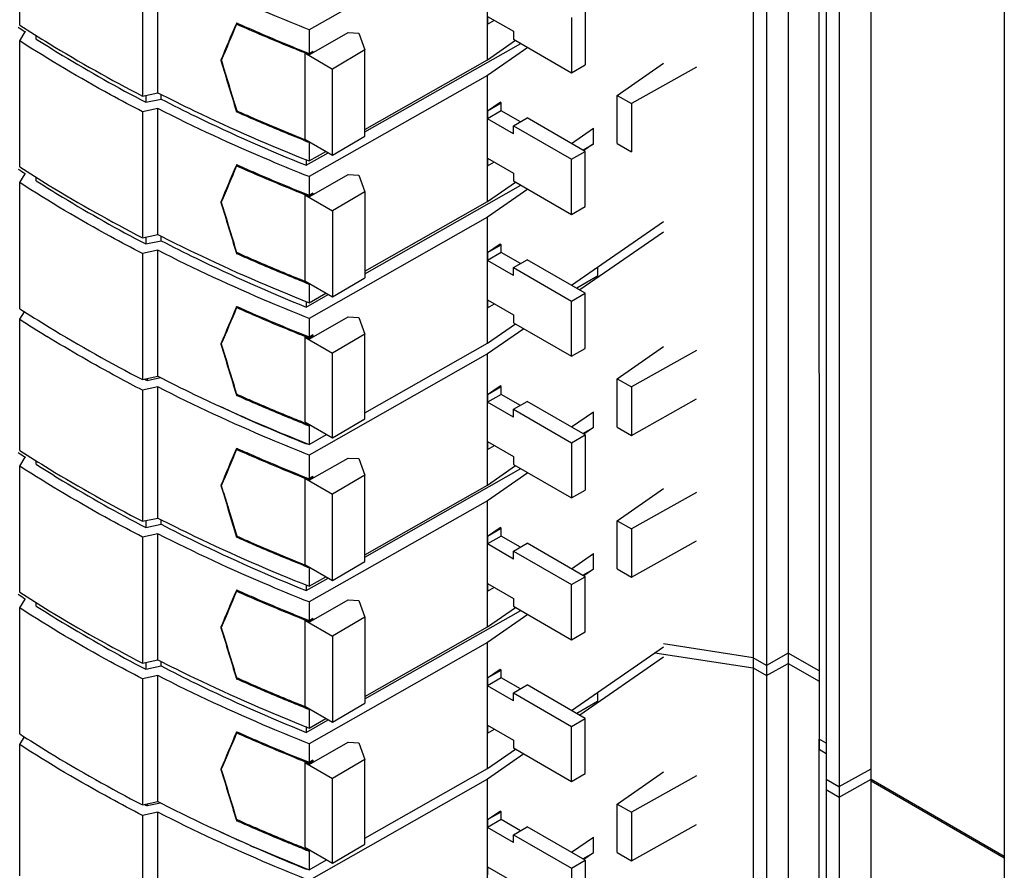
# Model space of a CAD drawing. Header units: millimetres. Extents: x 121 to 402, y 56 to 674.
# Tile 10 of 12: x 198 to 300, y 400 to 488. Entities that reach past the tile are written whole.
import ezdxf

# ---------------------------------------------------------------- set-up
doc = ezdxf.new("R2010")
doc.units = ezdxf.units.MM
doc.header["$LTSCALE"] = 47.495119
doc.layers.get('0').update_dxf_attribs({"linetype": 'CONTINUOUS'})

msp = doc.modelspace()

# ---------------------------------------------------------------- linework, layer by layer
at = {"color": 7, "linetype": 'Continuous'}
for p, q in [((277.87, 554.5), (277.87, 421.17)), ((274.23, 554.03), (274.23, 288.42)), ((275.61, 553.24), (275.61, 419.9)), ((281.05, 545.6), (281.06, 412.27)), ((281.81, 541.41), (281.81, 408.08)), ((286.45, 409.15), (286.45, 541.26)), ((283.14, 540.65), (283.14, 407.31)), ((300.27, 528.94), (300.27, 396.83)), ((198.17, 487.34), (198.17, 500.93)), ((246.67, 497.34), (228.19, 486.86)), ((246.67, 483.75), (246.67, 497.34)), ((210.9, 493.58), (210.9, 479.99)), ((212.5, 480.33), (212.5, 493.92)), ((246.69, 488.25), (246.69, 487.44)), ((246.69, 488.25), (249.39, 486.7)), ((255.4, 488.13), (255.4, 482.41)), ((256.81, 488.94), (256.81, 483.23)), ((220.66, 487.58), (220.61, 487.45)), ((220.66, 487.58), (220.8, 487.51)), ((220.66, 487.58), (220.8, 487.51)), ((220.8, 487.51), (220.66, 487.43)), ((246.69, 487.43), (247.4, 487.84)), ((198.17, 485.7), (198.75, 486.63)), ((199.89, 485.9), (199.89, 486.27)), ((228.19, 486.86), (228.19, 484.4)), ((228.19, 484.26), (232.23, 486.56)), ((232.23, 486.56), (233.33, 486.5)), ((233.33, 486.5), (233.95, 484.77)), ((249.39, 486.7), (249.39, 485.88)), ((198.17, 472.64), (198.17, 485.7)), ((233.95, 476.26), (250.14, 485.45)), ((246.67, 483.75), (249.59, 485.77)), ((250.87, 485.02), (246.67, 482.11)), ((249.39, 485.88), (255.4, 482.41)), ((227.72, 484.45), (227.72, 475.51)), ((227.72, 484.45), (230.59, 482.79)), ((227.72, 484.45), (228.03, 484.33)), ((228.03, 484.33), (228.19, 484.26)), ((228.19, 484.28), (228.15, 484.3)), ((228.19, 484.28), (228.15, 484.3)), ((228.58, 484.62), (228.19, 484.4)), ((228.19, 484.28), (228.58, 484.5)), ((228.19, 484.28), (228.19, 484.26)), ((228.47, 484.56), (228.58, 484.5)), ((228.58, 484.62), (228.58, 484.5)), ((233.95, 484.77), (230.59, 482.79)), ((233.95, 475.83), (233.95, 484.77)), ((219.11, 483.74), (219.03, 483.7)), ((219.03, 483.7), (219.04, 483.66)), ((233.95, 476.53), (246.67, 483.75)), ((255.4, 482.41), (256.81, 483.23)), ((260.13, 480.06), (264.94, 483.38)), ((246.67, 482.11), (228.19, 471.63)), ((230.59, 473.85), (230.59, 482.79)), ((246.67, 469.05), (246.67, 482.11)), ((268.37, 482.97), (261.61, 479.2)), ((210.9, 479.99), (212.5, 480.33)), ((211.23, 480.06), (211.23, 479.35)), ((212.83, 479.68), (212.83, 480.16)), ((260.13, 475.05), (260.13, 480.06)), ((260.13, 480.06), (261.61, 479.2)), ((211.23, 479.35), (212.83, 479.68)), ((246.69, 478.45), (247.98, 479.35)), ((246.69, 478.45), (248.11, 479.27)), ((248.11, 479.27), (247.98, 479.35)), ((248.11, 478.45), (248.11, 479.27)), ((261.61, 479.2), (261.61, 474.2)), ((212.5, 478.69), (210.9, 478.36)), ((210.9, 478.36), (210.9, 465.29)), ((212.5, 465.63), (212.5, 478.69)), ((220.63, 478.45), (220.66, 478.34)), ((220.79, 478.41), (220.66, 478.34)), ((248.11, 478.45), (246.69, 477.64)), ((246.69, 478.45), (246.69, 477.64)), ((250.09, 477.31), (248.11, 478.45)), ((246.69, 473.56), (246.69, 477.64)), ((249.39, 476.08), (246.69, 477.64)), ((249.39, 476.9), (250.8, 477.72)), ((249.39, 476.08), (249.39, 476.9)), ((249.39, 476.9), (255.4, 473.43)), ((256.81, 474.25), (250.8, 477.72)), ((230.59, 473.85), (233.95, 475.83)), ((255.38, 475.07), (257.66, 476.65)), ((257.66, 475.02), (257.66, 476.65)), ((227.71, 475.5), (227.81, 475.45)), ((227.71, 475.49), (227.81, 475.45)), ((227.72, 475.51), (230.59, 473.85)), ((228.19, 475.19), (228.15, 475.2)), ((228.19, 475.19), (228.15, 475.2)), ((228.19, 475.19), (228.23, 475.21)), ((228.19, 475.19), (228.19, 473.26)), ((256.55, 474.39), (257.66, 475.02)), ((257.66, 475.02), (256.66, 474.33)), ((260.13, 475.05), (261.61, 474.2)), ((227.86, 472.81), (230.15, 474.11)), ((228.19, 473.26), (229.92, 474.24)), ((255.4, 473.43), (256.81, 474.25)), ((256.81, 468.53), (256.81, 474.25)), ((220.66, 472.88), (220.61, 472.76)), ((220.66, 472.88), (220.8, 472.82)), ((220.66, 472.88), (220.8, 472.82)), ((220.8, 472.82), (220.66, 472.74)), ((227.86, 473.4), (227.86, 472.81)), ((246.69, 473.56), (246.69, 472.74)), ((246.69, 473.56), (249.39, 472)), ((246.69, 472.74), (247.4, 473.15)), ((255.4, 467.71), (255.4, 473.43)), ((198.17, 471.01), (198.75, 471.93)), ((228.19, 469.55), (232.23, 471.84)), ((232.23, 471.84), (233.33, 471.78)), ((233.33, 471.78), (233.95, 470.05)), ((249.39, 472), (249.39, 471.18)), ((198.17, 457.94), (198.17, 471.01)), ((199.89, 471.2), (199.89, 471.57)), ((228.19, 471.63), (228.19, 469.7)), ((233.95, 461.57), (250.14, 470.75)), ((246.67, 469.05), (249.59, 471.07)), ((249.39, 471.18), (255.4, 467.71)), ((227.72, 469.73), (227.72, 460.83)), ((227.72, 469.73), (230.59, 468.08)), ((227.72, 469.73), (228.03, 469.61)), ((228.58, 469.93), (228.19, 469.7)), ((228.19, 469.58), (228.58, 469.8)), ((228.47, 469.86), (228.58, 469.8)), ((228.58, 469.93), (228.58, 469.8)), ((233.95, 470.05), (230.59, 468.08)), ((233.95, 470.05), (233.95, 461.15)), ((250.87, 470.33), (246.67, 467.42)), ((219.11, 469.05), (219.03, 469)), ((219.03, 469), (219.04, 468.96)), ((228.03, 469.61), (228.19, 469.55)), ((228.19, 469.58), (228.15, 469.6)), ((228.19, 469.58), (228.15, 469.6)), ((228.19, 469.58), (228.19, 469.55)), ((233.95, 461.83), (246.67, 469.05)), ((230.59, 468.08), (230.59, 459.18)), ((255.4, 467.71), (256.81, 468.53)), ((246.67, 467.42), (228.19, 456.93)), ((246.67, 454.35), (246.67, 467.42)), ((255.38, 460.38), (264.94, 466.99)), ((210.9, 465.29), (212.5, 465.63)), ((264.94, 465.89), (256.24, 459.88)), ((211.23, 465.36), (211.23, 464.65)), ((211.23, 464.65), (212.83, 464.99)), ((212.83, 464.99), (212.83, 465.47)), ((246.69, 463.76), (247.98, 464.65)), ((248.11, 464.57), (247.98, 464.65)), ((212.5, 464), (210.9, 463.66)), ((210.9, 463.66), (210.9, 450.6)), ((212.5, 450.93), (212.5, 464)), ((220.62, 463.77), (220.66, 463.64)), ((220.8, 463.72), (220.66, 463.64)), ((246.69, 463.76), (248.11, 464.57)), ((248.11, 463.76), (246.69, 462.94)), ((246.69, 463.76), (246.69, 462.94)), ((248.11, 463.76), (248.11, 464.57)), ((250.09, 462.61), (248.11, 463.76)), ((246.69, 458.86), (246.69, 462.94)), ((249.39, 461.39), (246.69, 462.94)), ((249.39, 462.2), (250.8, 463.02)), ((256.81, 459.55), (250.8, 463.02)), ((249.39, 461.39), (249.39, 462.2)), ((249.39, 462.2), (255.4, 458.73)), ((257.81, 462.06), (258.07, 462.21)), ((258.07, 462.21), (258.07, 461.3)), ((227.7, 460.81), (227.89, 460.73)), ((227.7, 460.81), (227.89, 460.73)), ((227.72, 460.83), (230.59, 459.18)), ((228.19, 460.49), (228.24, 460.52)), ((230.59, 459.18), (233.95, 461.15)), ((258.07, 461.3), (255.93, 460.06)), ((228.19, 460.49), (228.15, 460.51)), ((228.19, 460.49), (228.15, 460.51)), ((228.19, 460.49), (228.19, 458.56)), ((228.19, 458.56), (229.93, 459.55)), ((255.4, 458.73), (256.81, 459.55)), ((256.81, 453.83), (256.81, 459.55)), ((227.86, 458.11), (230.16, 459.42)), ((227.86, 458.7), (227.86, 458.11)), ((246.69, 458.86), (246.69, 458.04)), ((246.69, 458.86), (249.39, 457.3)), ((255.4, 453.02), (255.4, 458.73)), ((198.17, 456.84), (198.67, 457.63)), ((220.66, 458.18), (220.61, 458.07)), ((220.66, 458.18), (220.8, 458.12)), ((220.66, 458.18), (220.79, 458.12)), ((220.8, 458.12), (220.66, 458.05)), ((246.69, 458.04), (247.4, 458.45)), ((198.17, 443.25), (198.17, 456.84)), ((228.19, 454.79), (232.23, 457.08)), ((228.19, 456.93), (228.19, 455.01)), ((232.23, 457.08), (233.33, 457.02)), ((233.33, 457.02), (233.95, 455.29)), ((249.39, 457.3), (249.39, 456.49)), ((249.39, 456.49), (255.4, 453.02)), ((246.67, 454.35), (249.59, 456.37)), ((250.46, 455.87), (246.67, 453.25)), ((227.72, 454.98), (227.72, 446.2)), ((227.72, 454.98), (230.59, 453.32)), ((227.72, 454.98), (228.03, 454.85)), ((228.03, 454.85), (228.19, 454.79)), ((228.19, 454.88), (228.15, 454.9)), ((228.19, 454.88), (228.15, 454.9)), ((228.58, 455.23), (228.19, 455.01)), ((228.58, 455.1), (228.19, 454.88)), ((228.19, 454.88), (228.19, 454.79)), ((228.47, 455.17), (228.58, 455.1)), ((228.58, 455.23), (228.58, 455.1)), ((233.95, 455.29), (230.59, 453.32)), ((233.95, 446.51), (233.95, 455.29)), ((219.11, 454.35), (219.03, 454.3)), ((219.03, 454.3), (219.04, 454.27)), ((233.95, 447.13), (246.67, 454.35)), ((255.4, 453.02), (256.81, 453.83)), ((260.13, 450.68), (264.94, 454.01)), ((268.37, 453.6), (261.61, 449.83)), ((246.67, 453.25), (228.19, 442.77)), ((230.59, 444.54), (230.59, 453.32)), ((246.67, 439.65), (246.67, 453.25)), ((210.9, 450.6), (212.5, 450.93)), ((211.38, 450.51), (212.76, 450.8)), ((211.39, 450.7), (211.38, 450.51)), ((260.13, 445.66), (260.13, 450.68)), ((260.13, 450.68), (261.61, 449.83)), ((212.5, 449.83), (210.9, 449.49)), ((210.9, 449.49), (210.9, 435.9)), ((212.5, 436.23), (212.5, 449.83)), ((246.69, 449.06), (247.98, 449.95)), ((246.69, 449.06), (248.11, 449.88)), ((248.11, 449.88), (247.98, 449.95)), ((248.11, 449.06), (248.11, 449.88)), ((261.61, 449.83), (261.61, 444.8)), ((220.62, 449.08), (220.66, 448.94)), ((220.8, 449.03), (220.66, 448.94)), ((248.11, 449.06), (246.69, 448.24)), ((246.69, 449.06), (246.69, 448.24)), ((250.09, 447.91), (248.11, 449.06)), ((249.39, 447.51), (250.8, 448.32)), ((256.81, 444.85), (250.8, 448.32)), ((261.61, 444.8), (268.37, 448.58)), ((246.69, 444.16), (246.69, 448.24)), ((249.39, 446.69), (246.69, 448.24)), ((249.39, 446.69), (249.39, 447.51)), ((249.39, 447.51), (255.4, 444.04)), ((255.38, 445.68), (257.66, 447.26)), ((257.66, 445.63), (257.66, 447.26)), ((230.59, 444.54), (233.95, 446.51)), ((227.72, 446.2), (230.59, 444.54)), ((228.19, 445.79), (228.15, 445.81)), ((228.19, 445.79), (228.15, 445.81)), ((228.19, 445.79), (228.31, 445.86)), ((228.19, 445.79), (228.19, 443.87)), ((256.55, 445), (257.66, 445.63)), ((257.66, 445.63), (256.66, 444.94)), ((260.13, 445.66), (261.61, 444.8)), ((228.19, 443.87), (229.99, 444.89)), ((255.4, 444.04), (256.81, 444.85)), ((256.81, 444.85), (256.81, 439.14)), ((220.66, 443.48), (220.61, 443.36)), ((220.66, 443.48), (220.8, 443.42)), ((220.66, 443.48), (220.8, 443.42)), ((220.8, 443.42), (220.66, 443.34)), ((227.86, 444), (227.86, 443.95)), ((227.86, 443.95), (227.92, 443.98)), ((246.69, 444.16), (246.69, 443.34)), ((246.69, 444.16), (249.39, 442.61)), ((246.69, 443.34), (247.4, 443.75)), ((255.4, 444.04), (255.4, 438.32)), ((198.17, 441.61), (198.75, 442.54)), ((199.89, 441.81), (199.89, 442.18)), ((228.19, 442.77), (228.19, 440.31)), ((228.19, 440.17), (232.23, 442.46)), ((232.23, 442.46), (233.33, 442.41)), ((233.33, 442.41), (233.95, 440.68)), ((249.39, 442.61), (249.39, 441.79)), ((198.17, 428.55), (198.17, 441.61)), ((233.95, 432.17), (250.14, 441.36)), ((246.67, 439.65), (249.59, 441.67)), ((249.39, 441.79), (255.4, 438.32)), ((227.72, 440.36), (227.72, 431.42)), ((227.72, 440.36), (230.59, 438.7)), ((227.72, 440.36), (228.03, 440.24)), ((228.03, 440.24), (228.19, 440.17)), ((228.19, 440.19), (228.15, 440.2)), ((228.19, 440.19), (228.15, 440.2)), ((228.58, 440.53), (228.19, 440.31)), ((228.19, 440.19), (228.58, 440.41)), ((228.19, 440.19), (228.19, 440.17)), ((228.47, 440.47), (228.58, 440.41)), ((228.58, 440.53), (228.58, 440.41)), ((233.95, 440.68), (230.59, 438.7)), ((233.95, 431.74), (233.95, 440.68)), ((250.87, 440.93), (246.67, 438.02)), ((219.11, 439.65), (219.03, 439.61)), ((219.03, 439.61), (219.25, 438.88)), ((219.29, 438.9), (219.08, 439.58)), ((233.95, 432.44), (246.67, 439.65)), ((255.4, 438.32), (256.81, 439.14)), ((260.13, 435.96), (264.94, 439.29)), ((230.59, 429.76), (230.59, 438.7)), ((268.37, 438.88), (261.61, 435.11)), ((246.67, 438.02), (228.19, 427.54)), ((246.67, 424.96), (246.67, 438.02)), ((210.9, 435.9), (212.5, 436.23)), ((212.83, 435.59), (212.83, 436.07)), ((211.23, 435.97), (211.23, 435.26)), ((211.23, 435.26), (212.83, 435.59)), ((246.69, 434.36), (247.98, 435.25)), ((246.69, 434.36), (248.11, 435.18)), ((248.11, 435.18), (247.98, 435.25)), ((248.11, 434.36), (248.11, 435.18)), ((260.13, 430.96), (260.13, 435.96)), ((260.13, 435.96), (261.61, 435.11)), ((261.61, 435.11), (261.61, 430.11)), ((212.5, 434.6), (210.9, 434.27)), ((210.9, 434.27), (210.9, 421.2)), ((212.5, 421.54), (212.5, 434.6)), ((220.63, 434.36), (220.66, 434.25)), ((220.79, 434.32), (220.66, 434.25)), ((248.11, 434.36), (246.69, 433.55)), ((246.69, 434.36), (246.69, 433.55)), ((250.09, 433.22), (248.11, 434.36)), ((246.69, 429.46), (246.69, 433.55)), ((249.39, 431.99), (246.69, 433.55)), ((249.39, 432.81), (250.8, 433.62)), ((256.81, 430.15), (250.8, 433.62)), ((261.61, 430.11), (268.37, 433.88)), ((249.39, 431.99), (249.39, 432.81)), ((249.39, 432.81), (255.4, 429.34)), ((255.38, 430.98), (257.66, 432.56)), ((257.66, 430.93), (257.66, 432.56)), ((227.71, 431.4), (227.81, 431.36)), ((227.71, 431.4), (227.81, 431.36)), ((227.72, 431.42), (230.59, 429.76)), ((228.19, 431.09), (228.15, 431.11)), ((228.19, 431.09), (228.15, 431.11)), ((228.19, 431.09), (228.23, 431.12)), ((228.19, 431.09), (228.19, 429.17)), ((230.59, 429.76), (233.95, 431.74)), ((256.55, 430.3), (257.66, 430.93)), ((257.66, 430.93), (256.66, 430.24)), ((260.13, 430.96), (261.61, 430.11)), ((227.86, 428.72), (230.15, 430.02)), ((228.19, 429.17), (229.92, 430.15)), ((255.4, 429.34), (256.81, 430.15)), ((256.81, 424.44), (256.81, 430.15)), ((227.86, 429.31), (227.86, 428.72)), ((246.69, 429.47), (246.69, 428.65)), ((246.69, 429.46), (249.39, 427.91)), ((246.69, 428.65), (247.4, 429.06)), ((255.4, 423.62), (255.4, 429.34)), ((198.17, 426.92), (198.75, 427.84)), ((220.66, 428.79), (220.61, 428.67)), ((220.66, 428.79), (220.8, 428.73)), ((220.66, 428.79), (220.8, 428.73)), ((220.8, 428.73), (220.66, 428.64)), ((249.39, 427.91), (249.39, 427.09)), ((198.17, 413.85), (198.17, 426.92)), ((199.89, 427.11), (199.89, 427.48)), ((228.19, 425.46), (232.23, 427.75)), ((228.19, 427.54), (228.19, 425.61)), ((232.23, 427.75), (233.33, 427.69)), ((233.33, 427.69), (233.95, 425.96)), ((246.67, 424.96), (249.59, 426.98)), ((249.39, 427.09), (255.4, 423.62)), ((228.58, 425.83), (228.19, 425.61)), ((228.58, 425.83), (228.58, 425.71)), ((233.95, 425.96), (230.59, 423.99)), ((233.95, 417.48), (250.14, 426.66)), ((233.95, 425.96), (233.95, 417.06)), ((250.87, 426.23), (246.67, 423.32)), ((219.11, 424.96), (219.03, 424.91)), ((219.03, 424.91), (219.04, 424.87)), ((227.72, 425.64), (227.72, 416.74)), ((227.72, 425.64), (230.59, 423.99)), ((227.72, 425.64), (228.03, 425.52)), ((228.03, 425.52), (228.19, 425.46)), ((228.19, 425.49), (228.15, 425.51)), ((228.19, 425.49), (228.15, 425.51)), ((228.19, 425.49), (228.58, 425.71)), ((228.19, 425.49), (228.19, 425.46)), ((228.47, 425.77), (228.58, 425.71)), ((233.95, 417.74), (246.67, 424.96)), ((230.59, 423.99), (230.59, 415.09)), ((255.4, 423.62), (256.81, 424.44)), ((246.67, 423.32), (228.19, 412.84)), ((246.67, 410.26), (246.67, 423.32)), ((255.38, 416.29), (264.94, 422.9)), ((274.23, 421.76), (264.94, 423.19)), ((264.94, 421.8), (256.24, 415.79)), ((264.03, 422.28), (274.23, 420.7)), ((275.61, 420.96), (274.23, 421.76)), ((277.87, 422.22), (275.61, 420.96)), ((277.87, 422.23), (277.87, 288.89)), ((281.06, 420.39), (277.87, 422.22)), ((210.9, 421.2), (212.5, 421.54)), ((211.23, 421.27), (211.23, 420.56)), ((211.23, 420.56), (212.83, 420.9)), ((212.83, 420.9), (212.83, 421.38)), ((274.23, 420.7), (275.61, 419.9)), ((275.61, 419.9), (277.87, 421.17)), ((275.61, 420.96), (275.61, 287.63)), ((277.87, 421.17), (281.06, 419.33)), ((212.5, 419.9), (210.9, 419.57)), ((212.5, 406.84), (212.5, 419.9)), ((220.62, 419.68), (220.66, 419.55)), ((246.69, 419.66), (247.98, 420.56)), ((246.69, 419.66), (248.11, 420.48)), ((248.11, 420.48), (247.98, 420.56)), ((248.11, 419.67), (248.11, 420.48)), ((210.9, 419.57), (210.9, 406.5)), ((220.8, 419.63), (220.66, 419.55)), ((248.11, 419.67), (246.69, 418.85)), ((246.69, 419.67), (246.69, 418.85)), ((246.69, 414.77), (246.69, 418.85)), ((249.39, 417.29), (246.69, 418.85)), ((250.09, 418.52), (248.11, 419.67)), ((249.39, 418.11), (250.8, 418.93)), ((256.81, 415.46), (250.8, 418.93)), ((249.39, 417.29), (249.39, 418.11)), ((249.39, 418.11), (255.4, 414.64)), ((257.81, 417.97), (258.07, 418.12)), ((258.07, 418.12), (258.05, 418.14)), ((258.07, 418.12), (258.07, 417.21)), ((227.7, 416.72), (227.89, 416.64)), ((227.7, 416.71), (227.89, 416.64)), ((227.72, 416.74), (230.59, 415.09)), ((230.59, 415.09), (233.95, 417.06)), ((258.07, 417.21), (255.93, 415.97)), ((228.19, 416.4), (228.15, 416.41)), ((228.19, 416.4), (228.15, 416.41)), ((228.19, 416.4), (228.24, 416.43)), ((228.19, 416.4), (228.19, 414.47)), ((227.86, 414.02), (230.16, 415.33)), ((227.86, 414.61), (227.86, 414.02)), ((228.19, 414.47), (229.93, 415.46)), ((246.69, 414.77), (246.69, 413.95)), ((246.69, 414.77), (249.39, 413.21)), ((255.4, 414.64), (256.81, 415.46)), ((255.4, 408.93), (255.4, 414.64)), ((256.81, 409.74), (256.81, 415.46)), ((198.17, 412.75), (198.67, 413.54)), ((220.66, 414.09), (220.61, 413.98)), ((220.66, 414.09), (220.8, 414.03)), ((220.66, 414.09), (220.79, 414.03)), ((220.8, 414.03), (220.66, 413.96)), ((246.69, 413.95), (247.4, 414.36)), ((198.17, 399.16), (198.17, 412.75)), ((228.19, 410.7), (232.23, 412.99)), ((228.19, 412.84), (228.19, 410.92)), ((232.23, 412.99), (233.33, 412.93)), ((233.33, 412.93), (233.95, 411.2)), ((249.39, 413.21), (249.39, 412.4)), ((281.05, 413.33), (281.06, 279.99)), ((281.81, 412.89), (281.06, 413.32)), ((246.67, 410.26), (249.59, 412.28)), ((250.46, 411.78), (246.67, 409.16)), ((249.39, 412.4), (255.4, 408.93)), ((281.06, 412.27), (281.81, 411.83)), ((227.72, 410.88), (227.72, 402.11)), ((227.72, 410.88), (230.59, 409.23)), ((227.72, 410.88), (228.03, 410.76)), ((228.03, 410.76), (228.19, 410.7)), ((228.19, 410.79), (228.15, 410.81)), ((228.19, 410.79), (228.15, 410.81)), ((228.58, 411.14), (228.19, 410.92)), ((228.58, 411.01), (228.19, 410.79)), ((228.19, 410.79), (228.19, 410.7)), ((228.47, 411.08), (228.58, 411.01)), ((228.58, 411.14), (228.58, 411.01)), ((233.95, 411.2), (230.59, 409.23)), ((233.95, 402.42), (233.95, 411.2)), ((219.11, 410.26), (219.03, 410.21)), ((219.03, 410.21), (219.04, 410.18)), ((233.95, 403.04), (246.67, 410.26)), ((255.4, 408.93), (256.81, 409.74)), ((260.13, 406.59), (264.94, 409.92)), ((268.37, 409.51), (261.61, 405.74)), ((286.44, 410.21), (283.13, 408.37)), ((246.67, 409.16), (228.19, 398.67)), ((230.59, 400.45), (230.59, 409.23)), ((246.67, 395.56), (246.67, 409.16)), ((283.13, 408.37), (281.8, 409.14)), ((281.81, 409.14), (281.81, 275.8)), ((283.14, 407.31), (286.45, 409.15)), ((286.44, 409.15), (286.44, 408.99)), ((286.45, 409.15), (300.27, 401.17)), ((286.45, 276.88), (286.45, 408.99)), ((286.45, 408.99), (300.27, 401.01)), ((281.81, 408.08), (283.14, 407.31)), ((283.14, 408.37), (283.14, 275.04)), ((210.9, 406.5), (212.5, 406.84)), ((211.38, 406.42), (212.76, 406.71)), ((211.39, 406.61), (211.38, 406.42)), ((260.13, 401.57), (260.13, 406.59)), ((260.13, 406.59), (261.61, 405.74)), ((212.5, 405.74), (210.9, 405.4)), ((210.9, 405.4), (210.9, 391.81)), ((212.5, 392.14), (212.5, 405.74)), ((246.69, 404.97), (247.98, 405.86)), ((246.69, 404.97), (248.11, 405.79)), ((248.11, 405.79), (247.98, 405.86)), ((248.11, 404.97), (248.11, 405.79)), ((261.61, 405.74), (261.61, 400.71)), ((220.62, 404.99), (220.66, 404.85)), ((220.8, 404.94), (220.66, 404.85)), ((248.11, 404.97), (246.69, 404.15)), ((246.69, 404.97), (246.69, 404.15)), ((250.09, 403.82), (248.11, 404.97)), ((261.61, 400.71), (268.37, 404.48)), ((246.69, 400.07), (246.69, 404.15)), ((249.39, 402.6), (246.69, 404.15)), ((249.39, 403.41), (250.8, 404.23)), ((249.39, 402.6), (249.39, 403.41)), ((249.39, 403.41), (255.4, 399.94)), ((256.81, 400.76), (250.8, 404.23)), ((230.59, 400.45), (233.95, 402.42)), ((255.38, 401.59), (257.66, 403.17)), ((257.66, 401.54), (257.66, 403.17)), ((227.72, 402.11), (230.59, 400.45)), ((228.19, 401.7), (228.15, 401.72)), ((228.19, 401.7), (228.15, 401.72)), ((228.19, 401.7), (228.31, 401.77)), ((228.19, 401.7), (228.19, 399.78)), ((256.55, 400.91), (257.66, 401.54)), ((257.66, 401.54), (256.66, 400.85)), ((260.13, 401.57), (261.61, 400.71)), ((228.19, 399.78), (229.99, 400.8)), ((255.4, 399.94), (256.81, 400.76)), ((256.81, 400.76), (256.81, 395.04)), ((227.86, 399.91), (227.86, 399.85)), ((227.86, 399.85), (227.92, 399.89)), ((246.69, 400.07), (246.69, 399.25)), ((246.69, 400.07), (249.39, 398.51)), ((255.4, 399.94), (255.4, 394.23))]:
    msp.add_line(p, q, dxfattribs=at)
for centre, radius, start, end in [((273.35, 601.01), 136.55, 236.5164, 236.8892), ((1420.69, -20.19), 1303.04, 157.07132, 157.25056), ((1464.03, -37.18), 1349.52, 157.12365, 157.2968), ((1599.79, 901.83), 1442.69, 196.84937, 197.06558), ((1626.2, 909.19), 1470.05, 196.8257, 197.03788), ((318.13, 703.76), 245.64, 248.3897, 248.5107), ((273.35, 586.31), 136.55, 236.5164, 236.8892), ((1420.69, -34.89), 1303.04, 157.07132, 157.25056), ((1464.03, -51.88), 1349.52, 157.12365, 157.2968), ((1599.81, 887.14), 1442.71, 196.84937, 197.0648), ((1626.21, 894.5), 1470.07, 196.8257, 197.03711), ((318, 688.72), 245.27, 248.3878, 248.5102), ((1420.71, -49.59), 1303.05, 157.07095, 157.25056), ((1464.04, -66.58), 1349.53, 157.1233, 157.2968), ((275.76, 577.05), 143.07, 237.1607, 238.4904), ((1599.81, 872.44), 1442.71, 196.84937, 197.0648), ((1626.21, 879.81), 1470.07, 196.8257, 197.03711), ((317.68, 673.24), 244.42, 248.3822, 248.5104), ((286.59, 593.1), 158.35, 248.161, 248.359), ((1420.69, -64.28), 1303.04, 157.07132, 157.25056), ((1464.03, -81.28), 1349.52, 157.12365, 157.2968), ((273.35, 556.91), 136.55, 236.5164, 236.8892), ((1599.12, 857.54), 1441.98, 196.87779, 197.06562), ((1625.56, 864.91), 1469.38, 196.85359, 197.03791), ((318.13, 659.67), 245.64, 248.3897, 248.5107), ((273.35, 542.22), 136.55, 236.5164, 236.8892), ((1420.69, -78.98), 1303.04, 157.07132, 157.25056), ((1464.03, -95.97), 1349.52, 157.12365, 157.2968), ((1599.81, 843.05), 1442.71, 196.84937, 197.0648), ((1626.21, 850.41), 1470.07, 196.8257, 197.03711), ((318, 644.63), 245.27, 248.3878, 248.5102), ((1420.71, -93.68), 1303.05, 157.07095, 157.25056), ((1464.04, -110.67), 1349.53, 157.1233, 157.2968), ((1599.81, 828.35), 1442.71, 196.84937, 197.0648), ((1626.21, 835.71), 1470.07, 196.8257, 197.03711), ((317.68, 629.14), 244.42, 248.3822, 248.5104), ((286.59, 549.01), 158.35, 248.161, 248.359)]:
    msp.add_arc(centre, radius, start, end, dxfattribs=at)
for centre, major_axis, start_param, end_param in [((318.55, 518.99), (159.85, 0.01), -2.307676, -2.305577), ((318.55, 518.99), (158.49, 0.01), -2.249689, -2.180011), ((318.55, 474.9), (159.85, 0.01), -2.307676, -2.305577), ((318.55, 474.9), (158.49, 0.01), -2.249689, -2.180011)]:
    msp.add_ellipse(centre, major_axis=major_axis, ratio=0.577342, start_param=start_param, end_param=end_param, dxfattribs=at)
for points, knots in [([(228.19, 486.86), (226.83, 487.39), (221.52, 489.56), (216.31, 491.98), (212.5, 493.92)], [0, 0, 0, 0, 0.255026, 1, 1, 1, 1]), ([(198.17, 487.34), (199.18, 486.69), (203.33, 484.08), (207.61, 481.69), (210.9, 479.99)], [0, 0, 0, 0, 0.244786, 1, 1, 1, 1]), ([(228.15, 484.3), (227.51, 484.55), (225.93, 485.17), (223.44, 486.22), (221.58, 487.02), (220.66, 487.43)], [0, 0, 0, 0, 0.252143, 0.627866, 1, 1, 1, 1]), ([(220.8, 487.51), (221.41, 487.24), (222.93, 486.57), (225.39, 485.53), (227.25, 484.77), (228.19, 484.4)], [0, 0, 0, 0, 0.247855, 0.622164, 1, 1, 1, 1]), ([(210.9, 478.36), (209.79, 478.93), (205.46, 481.23), (201.24, 483.73), (198.17, 485.7)], [0, 0, 0, 0, 0.255235, 1, 1, 1, 1]), ([(199.89, 485.9), (200.79, 485.32), (204.5, 483.01), (208.31, 480.87), (211.23, 479.35)], [0, 0, 0, 0, 0.245309, 1, 1, 1, 1]), ([(212.5, 480.33), (213.75, 479.69), (218.89, 477.14), (224.16, 474.85), (228.19, 473.26)], [0, 0, 0, 0, 0.244945, 1, 1, 1, 1]), ([(212.83, 479.68), (214.03, 479.06), (218.96, 476.59), (224, 474.37), (227.86, 472.81)], [0, 0, 0, 0, 0.245035, 1, 1, 1, 1]), ([(228.19, 471.63), (226.83, 472.17), (221.52, 474.33), (216.31, 476.75), (212.5, 478.69)], [0, 0, 0, 0, 0.255026, 1, 1, 1, 1]), ([(227.67, 475.39), (227.07, 475.63), (225.89, 476.1), (224.13, 476.83), (222.39, 477.58), (221.24, 478.08), (220.66, 478.34)], [0, 0, 0, 0, 0.252005, 0.502822, 0.752185, 1, 1, 1, 1]), ([(220.67, 478.46), (221.24, 478.21), (223.57, 477.18), (225.93, 476.2), (227.71, 475.49)], [0, 0, 0, 0, 0.247882, 1, 1, 1, 1]), ([(220.8, 472.82), (221.41, 472.55), (222.93, 471.87), (225.39, 470.84), (227.25, 470.08), (228.19, 469.7)], [0, 0, 0, 0, 0.247855, 0.622164, 1, 1, 1, 1]), ([(198.17, 472.64), (199.18, 471.99), (203.33, 469.39), (207.61, 466.99), (210.9, 465.29)], [0, 0, 0, 0, 0.244786, 1, 1, 1, 1]), ([(228.15, 469.6), (227.51, 469.85), (225.93, 470.48), (223.44, 471.52), (221.58, 472.33), (220.66, 472.74)], [0, 0, 0, 0, 0.252143, 0.627866, 1, 1, 1, 1]), ([(210.9, 463.66), (209.79, 464.23), (205.46, 466.53), (201.24, 469.03), (198.17, 471.01)], [0, 0, 0, 0, 0.255235, 1, 1, 1, 1]), ([(199.89, 471.2), (200.79, 470.62), (204.5, 468.32), (208.31, 466.18), (211.23, 464.65)], [0, 0, 0, 0, 0.245309, 1, 1, 1, 1]), ([(212.5, 465.63), (213.75, 464.99), (218.89, 462.44), (224.16, 460.16), (228.19, 458.56)], [0, 0, 0, 0, 0.244945, 1, 1, 1, 1]), ([(212.83, 464.99), (214.03, 464.37), (218.96, 461.9), (224, 459.67), (227.86, 458.11)], [0, 0, 0, 0, 0.245035, 1, 1, 1, 1]), ([(228.19, 456.93), (226.83, 457.47), (221.52, 459.64), (216.31, 462.05), (212.5, 464)], [0, 0, 0, 0, 0.255026, 1, 1, 1, 1]), ([(220.66, 463.79), (221.24, 463.53), (222.4, 463.01), (224.15, 462.26), (225.92, 461.53), (227.11, 461.04), (227.7, 460.81)], [0, 0, 0, 0, 0.247946, 0.497196, 0.747807, 1, 1, 1, 1]), ([(227.66, 460.7), (227.07, 460.93), (225.89, 461.41), (224.13, 462.14), (222.39, 462.88), (221.24, 463.39), (220.66, 463.64)], [0, 0, 0, 0, 0.252003, 0.50282, 0.752183, 1, 1, 1, 1]), ([(198.17, 457.94), (199.18, 457.29), (203.33, 454.69), (207.61, 452.29), (210.9, 450.6)], [0, 0, 0, 0, 0.244786, 1, 1, 1, 1]), ([(228.15, 454.9), (227.51, 455.15), (225, 456.16), (222.51, 457.22), (220.66, 458.05)], [0, 0, 0, 0, 0.252233, 1, 1, 1, 1]), ([(220.79, 458.12), (221.4, 457.85), (222.92, 457.18), (225.39, 456.14), (227.25, 455.38), (228.19, 455.01)], [0, 0, 0, 0, 0.247853, 0.622162, 1, 1, 1, 1]), ([(210.9, 449.49), (210.04, 449.93), (206.69, 451.7), (203.39, 453.59), (200.98, 455.07)], [0, 0, 0, 0, 0.253969, 1, 1, 1, 1]), ([(212.5, 450.93), (213.75, 450.29), (218.89, 447.75), (224.16, 445.46), (228.19, 443.87)], [0, 0, 0, 0, 0.244945, 1, 1, 1, 1]), ([(228.19, 442.77), (226.83, 443.3), (221.52, 445.47), (216.31, 447.88), (212.5, 449.83)], [0, 0, 0, 0, 0.255026, 1, 1, 1, 1]), ([(220.66, 449.09), (221.23, 448.83), (222.39, 448.32), (224.14, 447.57), (225.9, 446.84), (227.09, 446.36), (227.68, 446.12)], [0, 0, 0, 0, 0.247952, 0.497205, 0.747813, 1, 1, 1, 1]), ([(227.64, 446.01), (227.05, 446.24), (225.87, 446.72), (224.12, 447.45), (222.38, 448.19), (221.23, 448.69), (220.66, 448.94)], [0, 0, 0, 0, 0.251997, 0.502813, 0.752177, 1, 1, 1, 1]), ([(198.17, 443.25), (199.18, 442.6), (203.33, 439.99), (207.61, 437.6), (210.9, 435.9)], [0, 0, 0, 0, 0.244786, 1, 1, 1, 1]), ([(228.15, 440.2), (227.51, 440.45), (225.93, 441.08), (223.44, 442.13), (221.58, 442.93), (220.66, 443.34)], [0, 0, 0, 0, 0.252143, 0.627866, 1, 1, 1, 1]), ([(220.8, 443.42), (221.41, 443.15), (222.93, 442.48), (225.39, 441.44), (227.25, 440.68), (228.19, 440.31)], [0, 0, 0, 0, 0.247855, 0.622164, 1, 1, 1, 1]), ([(210.9, 434.27), (209.79, 434.84), (205.46, 437.14), (201.24, 439.63), (198.17, 441.61)], [0, 0, 0, 0, 0.255235, 1, 1, 1, 1]), ([(199.89, 441.81), (200.79, 441.23), (204.5, 438.92), (208.31, 436.78), (211.23, 435.26)], [0, 0, 0, 0, 0.245309, 1, 1, 1, 1]), ([(212.5, 436.23), (213.75, 435.6), (218.89, 433.05), (224.16, 430.76), (228.19, 429.17)], [0, 0, 0, 0, 0.244945, 1, 1, 1, 1]), ([(212.83, 435.59), (214.03, 434.97), (218.96, 432.5), (224, 430.28), (227.86, 428.72)], [0, 0, 0, 0, 0.245035, 1, 1, 1, 1]), ([(228.19, 427.54), (226.83, 428.07), (221.52, 430.24), (216.31, 432.66), (212.5, 434.6)], [0, 0, 0, 0, 0.255026, 1, 1, 1, 1]), ([(227.67, 431.3), (227.07, 431.54), (225.89, 432.01), (224.13, 432.74), (222.39, 433.49), (221.24, 433.99), (220.66, 434.25)], [0, 0, 0, 0, 0.252005, 0.502822, 0.752185, 1, 1, 1, 1]), ([(220.67, 434.37), (221.24, 434.12), (223.57, 433.09), (225.93, 432.11), (227.71, 431.4)], [0, 0, 0, 0, 0.247882, 1, 1, 1, 1]), ([(198.17, 428.55), (199.18, 427.9), (203.33, 425.29), (207.61, 422.9), (210.9, 421.2)], [0, 0, 0, 0, 0.244786, 1, 1, 1, 1]), ([(228.15, 425.51), (227.51, 425.76), (225.93, 426.38), (223.44, 427.43), (221.58, 428.23), (220.66, 428.64)], [0, 0, 0, 0, 0.252143, 0.627866, 1, 1, 1, 1]), ([(220.8, 428.73), (221.41, 428.46), (222.93, 427.78), (225.39, 426.75), (227.25, 425.99), (228.19, 425.61)], [0, 0, 0, 0, 0.247855, 0.622164, 1, 1, 1, 1]), ([(210.9, 419.57), (209.79, 420.14), (205.46, 422.44), (201.24, 424.94), (198.17, 426.92)], [0, 0, 0, 0, 0.255235, 1, 1, 1, 1]), ([(199.89, 427.11), (200.79, 426.53), (204.5, 424.23), (208.31, 422.09), (211.23, 420.56)], [0, 0, 0, 0, 0.245309, 1, 1, 1, 1]), ([(212.5, 421.54), (213.75, 420.9), (218.89, 418.35), (224.16, 416.06), (228.19, 414.47)], [0, 0, 0, 0, 0.244945, 1, 1, 1, 1]), ([(212.83, 420.9), (214.03, 420.28), (218.96, 417.81), (224, 415.58), (227.86, 414.02)], [0, 0, 0, 0, 0.245035, 1, 1, 1, 1]), ([(228.19, 412.84), (226.83, 413.38), (221.52, 415.55), (216.31, 417.96), (212.5, 419.9)], [0, 0, 0, 0, 0.255026, 1, 1, 1, 1]), ([(220.66, 419.7), (221.24, 419.44), (222.4, 418.92), (224.15, 418.17), (225.92, 417.44), (227.11, 416.95), (227.7, 416.71)], [0, 0, 0, 0, 0.247946, 0.497196, 0.747807, 1, 1, 1, 1]), ([(227.66, 416.61), (227.07, 416.84), (225.89, 417.31), (224.13, 418.05), (222.39, 418.79), (221.24, 419.3), (220.66, 419.55)], [0, 0, 0, 0, 0.252003, 0.50282, 0.752183, 1, 1, 1, 1]), ([(198.17, 413.85), (199.18, 413.2), (203.33, 410.6), (207.61, 408.2), (210.9, 406.5)], [0, 0, 0, 0, 0.244786, 1, 1, 1, 1]), ([(228.15, 410.81), (227.51, 411.06), (225, 412.07), (222.51, 413.13), (220.66, 413.96)], [0, 0, 0, 0, 0.252233, 1, 1, 1, 1]), ([(220.79, 414.03), (221.4, 413.76), (222.92, 413.09), (225.39, 412.05), (227.25, 411.29), (228.19, 410.92)], [0, 0, 0, 0, 0.247853, 0.622162, 1, 1, 1, 1]), ([(210.9, 405.4), (209.79, 405.98), (205.46, 408.27), (201.24, 410.77), (198.17, 412.75)], [0, 0, 0, 0, 0.255235, 1, 1, 1, 1]), ([(212.5, 406.84), (213.75, 406.2), (218.89, 403.66), (224.16, 401.37), (228.19, 399.78)], [0, 0, 0, 0, 0.244945, 1, 1, 1, 1]), ([(228.19, 398.67), (226.83, 399.21), (221.52, 401.38), (216.31, 403.79), (212.5, 405.74)], [0, 0, 0, 0, 0.255026, 1, 1, 1, 1]), ([(220.66, 405), (221.23, 404.74), (222.39, 404.23), (224.14, 403.48), (225.9, 402.75), (227.09, 402.26), (227.68, 402.03)], [0, 0, 0, 0, 0.247952, 0.497205, 0.747813, 1, 1, 1, 1]), ([(227.64, 401.92), (227.05, 402.15), (225.87, 402.62), (224.12, 403.35), (222.38, 404.1), (221.23, 404.6), (220.66, 404.85)], [0, 0, 0, 0, 0.251997, 0.502813, 0.752177, 1, 1, 1, 1])]:
    msp.add_open_spline(points, degree=3, knots=knots, dxfattribs=at)
msp.add_open_spline([(286.44, 410.21), (286.44, 409.86), (286.44, 409.51), (286.44, 409.15)], degree=3, dxfattribs=at)

doc.saveas('drawing.dxf')
